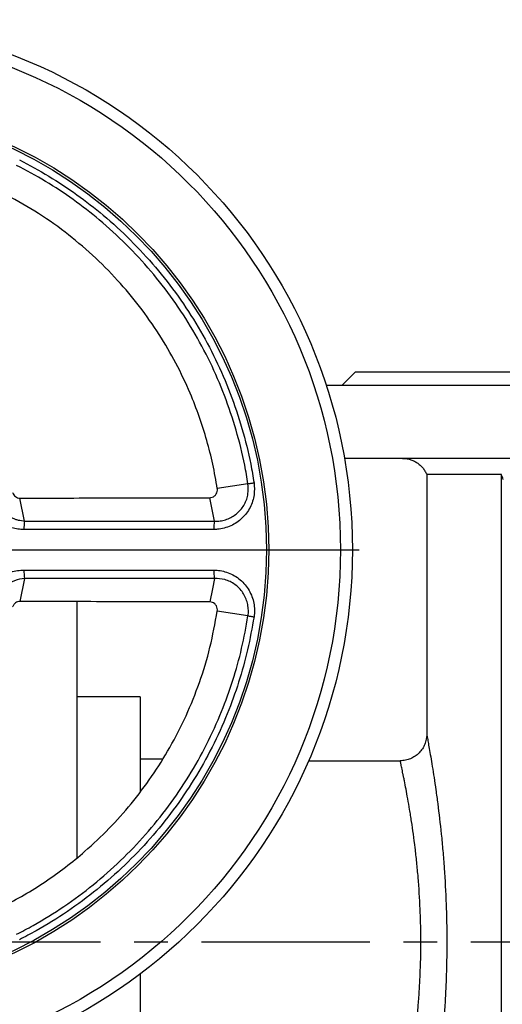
# Model space of a CAD drawing. Extents: x 1021 to 3040, y -542 to 1017.
# Tile 4 of 7: x 1298 to 1480, y -341 to 31. Entities that reach past the tile are written whole.
import ezdxf

# ---------------------------------------------------------------- set-up
doc = ezdxf.new("R2010")
doc.units = 0
doc.header["$LTSCALE"] = 5
doc.linetypes.add('CENTERX2', pattern=[20.32, 12.7, -2.54, 2.54, -2.54])
doc.layers.get('0').update_dxf_attribs({"linetype": 'CONTINUOUS'})
doc.layers.add('0_18', color=7, linetype='CONTINUOUS')

# ---------------------------------------------------------------- blocks, each defined once
blk = doc.blocks.new('SW_CENTERMARKSYMBOL_7')
at = {"layer": '0_18', "color": 0}
blk.add_line((1, 0), (40.5, 0), dxfattribs=at)

msp = doc.modelspace()

# ---------------------------------------------------------------- linework, layer by layer
at = {"color": 7, "linetype": 'CONTINUOUS'}
for p, q in [((1424.09, -102.46), (1419.09, -107.46)), ((2218.09, -102.46), (1424.09, -102.46)), ((2268.59, -107.46), (1413.24, -107.46)), ((1554.33, -134.96), (1420.1, -134.96)), ((1479.32, -141.04), (1451.16, -141.04)), ((1451.16, -141.04), (1451.16, -239)), ((1479.32, -493.89), (1479.32, -141.04)), ((1383.71, -144.54), (1372.14, -146.34)), ((1299.44, -158.61), (1297.7, -149.97)), ((1371.05, -158.63), (1369.26, -149.81)), ((1299.44, -180.31), (1297.7, -188.96)), ((1319.09, -188.87), (1319.09, -285.69)), ((1383.71, -194.38), (1372.14, -192.59)), ((1343.09, -224.96), (1319.09, -224.96)), ((1343.09, -224.96), (1343.09, -260.53)), ((1351.43, -248.46), (1343.09, -248.46)), ((1406.58, -249.05), (1441.18, -249.05)), ((1343.09, -329.46), (1343.09, -409.96))]:
    msp.add_line(p, q, dxfattribs=at)
at = {"color": 7, "linetype": 'CONTINUOUS', "flags": 128}
for points in [[(1383.71, -144.54), (1383.95, -144.5), (1384.2, -144.46), (1384.47, -144.42), (1384.75, -144.38), (1385.05, -144.33), (1385.35, -144.29), (1385.66, -144.24), (1385.98, -144.19)], [(1371.05, -180.29), (1370.26, -184.21), (1369.26, -189.12)], [(1383.71, -194.38), (1383.95, -194.42), (1384.2, -194.46), (1384.47, -194.5), (1384.75, -194.55), (1385.05, -194.59), (1385.35, -194.64), (1385.66, -194.69), (1385.98, -194.74)]]:
    msp.add_lwpolyline(points, dxfattribs=at)
at = {"color": 7, "linetype": 'CONTINUOUS'}
for radius in [200, 195.5, 168.44, 167.57]:
    msp.add_circle((1223.09, -169.46), radius, dxfattribs=at)
for centre, radius, start, end in [((1317.18, -161.59), 17.99, 170.4922, 180.7524), ((1388.66, -161.59), 17.85, 170.4681, 180.6678), ((1317.18, -177.34), 17.99, 179.2476, 189.5078)]:
    msp.add_arc(centre, radius, start, end, dxfattribs=at)
for points, knots in [([(1383.71, -144.54), (1383.32, -142.22), (1382.17, -135.4), (1379.39, -124.23), (1375.02, -111.22), (1369.58, -98.61), (1363.1, -86.52), (1355.61, -75.04), (1347.17, -64.21), (1337.87, -54.12), (1328.05, -45.12), (1317.85, -37.23), (1307.45, -30.3), (1300.1, -26.37), (1296.43, -24.41)], [0, 0, 0, 0, 0.0458345, 0.134573, 0.2236286, 0.3126842, 0.4014224, 0.4901608, 0.5792162, 0.6682714, 0.7570097, 0.8379664, 0.9190434, 1, 1, 1, 1]), ([(1297.47, -22.36), (1301.19, -24.34), (1308.64, -28.33), (1319.2, -35.36), (1329.54, -43.36), (1339.49, -52.49), (1348.93, -62.72), (1357.49, -73.7), (1365.09, -85.35), (1371.65, -97.61), (1377.18, -110.39), (1381.6, -123.59), (1384.42, -134.92), (1385.59, -141.83), (1385.98, -144.19)], [0, 0, 0, 0, 0.080957, 0.162034, 0.24299, 0.331728, 0.420784, 0.509839, 0.598577, 0.687316, 0.776371, 0.865427, 0.954165, 1, 1, 1, 1]), ([(1372.14, -146.34), (1371.61, -143.28), (1370.55, -137.18), (1368.24, -128.12), (1365.4, -119.16), (1361.61, -109.4), (1356.66, -99), (1350.29, -88.06), (1342.95, -77.59), (1334.55, -67.54), (1325.16, -58.13), (1314.7, -49.39), (1303.41, -41.47), (1295.23, -37.06), (1291.15, -34.86)], [0, 0, 0, 0, 0.06495, 0.129901, 0.195867, 0.261834, 0.349407, 0.43698, 0.527095, 0.61721, 0.711312, 0.805414, 0.902707, 1, 1, 1, 1]), ([(1441.96, -134.96), (1442.44, -134.96), (1442.92, -135), (1443.88, -135.14), (1444.36, -135.24), (1445.3, -135.53), (1445.76, -135.7), (1446.64, -136.12), (1447.07, -136.35), (1447.88, -136.89), (1448.26, -137.18), (1448.99, -137.83), (1449.33, -138.19), (1449.95, -138.93), (1450.23, -139.33), (1450.61, -139.95), (1450.73, -140.16), (1450.95, -140.59), (1451.06, -140.81), (1451.16, -141.04)], [0, 0, 0, 0, 0.125, 0.125, 0.25, 0.25, 0.375, 0.375, 0.5, 0.5, 0.625, 0.625, 0.75, 0.75, 0.875, 0.875, 0.9375, 0.9375, 1, 1, 1, 1]), ([(1479.98, -143), (1479.9, -142.66), (1479.73, -141.99), (1479.46, -141.36), (1479.32, -141.04)], [0, 0, 0, 0, 0.50186, 1, 1, 1, 1]), ([(1385.98, -144.19), (1386.09, -145.69), (1386.26, -148.05), (1385.5, -151.17), (1384.54, -153.52), (1383.18, -155.67), (1381.49, -157.59), (1379.5, -159.2), (1377.25, -160.47), (1374.8, -161.34), (1372.62, -161.75), (1371.28, -161.79), (1370.81, -161.8)], [0, 0, 0, 0, 0.1688541, 0.264016, 0.3591843, 0.455325, 0.5514627, 0.6489646, 0.7464667, 0.846188, 0.9459124, 1, 1, 1, 1]), ([(1371.05, -158.63), (1371.05, -158.63), (1371.44, -158.63), (1372.49, -158.68), (1374.27, -158.43), (1376.28, -157.81), (1378.15, -156.85), (1379.83, -155.58), (1381.27, -154.05), (1382.43, -152.29), (1383.26, -150.35), (1383.95, -147.77), (1383.71, -145.79), (1383.71, -144.54), (1383.71, -144.54)], [0, 0, 0, 0, 0.0000014, 0.0528615, 0.1512002, 0.2495468, 0.346849, 0.444164, 0.5407237, 0.6372851, 0.7333262, 0.8293567, 0.9999973, 1, 1, 1, 1]), ([(1294.92, -147.9), (1295.01, -148.21), (1295.14, -148.48), (1295.51, -149), (1295.72, -149.22), (1296.22, -149.59), (1296.5, -149.73), (1297.09, -149.93), (1297.39, -149.97), (1297.7, -149.97)], [0, 0, 0, 0, 0.25, 0.25, 0.5, 0.5, 0.75, 0.75, 1, 1, 1, 1]), ([(1369.26, -149.81), (1369.59, -149.78), (1370.25, -149.71), (1371.12, -149.18), (1371.78, -148.42), (1372.16, -147.47), (1372.19, -146.74), (1372.14, -146.37), (1372.14, -146.34)], [0, 0, 0, 0, 0.1950822, 0.3901652, 0.5851378, 0.7809949, 0.9788331, 1, 1, 1, 1]), ([(1299.2, -161.82), (1298.43, -161.79), (1296.88, -161.72), (1294.52, -161.17), (1292.17, -160.22), (1289.93, -158.84), (1287.98, -157.09), (1285.93, -154.59), (1285.07, -152.4), (1284.53, -151.02)], [0, 0, 0, 0, 0.119903, 0.239802, 0.375191, 0.510553, 0.643277, 0.77598, 1, 1, 1, 1]), ([(1288.42, -149.85), (1288.42, -149.85), (1288.42, -150.96), (1289.93, -153.14), (1291.81, -155.54), (1294.03, -157.06), (1295.61, -157.8), (1297.39, -158.41), (1298.7, -158.43), (1299.44, -158.61), (1299.44, -158.61)], [0, 0, 0, 0, 0.000003, 0.218711, 0.480204, 0.616759, 0.753336, 0.831426, 0.999996, 1, 1, 1, 1]), ([(1297.7, -149.97), (1308.51, -149.94), (1325.93, -149.9), (1349.78, -149.86), (1362.83, -149.83), (1369.26, -149.81)], [0, 0, 0, 0, 0.45283, 0.730317, 1, 1, 1, 1]), ([(1299.44, -158.61), (1299.44, -158.61), (1311.61, -158.61), (1335.25, -158.63), (1358.88, -158.63), (1371.05, -158.63), (1371.05, -158.63)], [0, 0, 0, 0, 0.000001, 0.499989, 0.999999, 1, 1, 1, 1]), ([(1370.81, -161.8), (1367.86, -161.8), (1364.92, -161.8), (1361.98, -161.8), (1350.21, -161.8), (1338.44, -161.81), (1326.67, -161.81), (1317.51, -161.81), (1308.36, -161.82), (1299.2, -161.82)], [0, 0, 0, 0, 0.009, 0.009, 0.009, 0.045, 0.045, 0.045, 0.0730042, 0.0730042, 0.0730042, 0.0730042]), ([(1284.53, -187.9), (1284.77, -187.19), (1285.27, -185.78), (1286.45, -183.75), (1287.95, -181.86), (1289.82, -180.18), (1291.96, -178.82), (1294.28, -177.83), (1296.72, -177.22), (1298.37, -177.14), (1299.2, -177.1)], [0, 0, 0, 0, 0.114237, 0.228494, 0.355541, 0.482596, 0.61286, 0.743149, 0.871569, 1, 1, 1, 1]), ([(1299.2, -177.1), (1305.58, -177.11), (1311.97, -177.11), (1318.35, -177.11), (1324.74, -177.11), (1331.12, -177.12), (1337.51, -177.12), (1348.61, -177.12), (1359.71, -177.12), (1370.81, -177.13)], [0.00000002, 0.00000002, 0.00000002, 0.00000002, 0.01952793, 0.01952793, 0.01952793, 0.03905657, 0.03905657, 0.03905657, 0.07300424, 0.07300424, 0.07300424, 0.07300424]), ([(1370.81, -177.13), (1370.8, -177.71), (1370.83, -178.29), (1370.91, -179.37), (1370.97, -179.87), (1371.05, -180.29)], [0, 0, 0, 0, 0.5, 0.5, 1, 1, 1, 1]), ([(1370.81, -177.13), (1371.62, -177.16), (1373.24, -177.24), (1375.68, -177.85), (1378.06, -178.85), (1380.28, -180.29), (1382.23, -182.08), (1383.83, -184.17), (1385.04, -186.49), (1385.84, -188.96), (1386.2, -191.52), (1386.16, -193.46), (1386.01, -194.52), (1385.98, -194.74)], [0, 0, 0, 0, 0.093167, 0.186329, 0.286994, 0.387647, 0.48741, 0.58716, 0.68503, 0.782877, 0.87926, 0.975631, 1, 1, 1, 1]), ([(1299.44, -180.31), (1299.44, -180.31), (1298.25, -180.31), (1295.52, -180.97), (1292.24, -182.94), (1290.06, -185.37), (1289.05, -187.5), (1288.42, -188.53), (1288.42, -189.07), (1288.42, -189.07)], [0, 0, 0, 0, 0.000004, 0.263735, 0.525801, 0.776679, 0.892765, 0.999997, 1, 1, 1, 1]), ([(1371.05, -180.29), (1371.05, -180.29), (1358.88, -180.29), (1341.71, -180.3), (1317.71, -180.3), (1305.95, -180.31), (1299.44, -180.31), (1299.44, -180.31)], [0, 0, 0, 0, 0.000001, 0.5, 0.732508, 0.999999, 1, 1, 1, 1]), ([(1383.71, -194.38), (1383.71, -194.38), (1383.71, -194.2), (1383.91, -193.32), (1383.86, -191.7), (1383.57, -189.57), (1382.86, -187.53), (1381.82, -185.62), (1380.45, -183.93), (1378.81, -182.51), (1376.95, -181.41), (1374.38, -180.43), (1372.39, -180.29), (1371.05, -180.29), (1371.05, -180.29)], [0, 0, 0, 0, 0.000003, 0.024684, 0.122154, 0.219637, 0.31835, 0.417093, 0.517167, 0.617255, 0.717384, 0.817521, 0.999999, 1, 1, 1, 1]), ([(1297.7, -188.96), (1297.39, -188.96), (1297.09, -189), (1296.51, -189.19), (1296.22, -189.34), (1295.85, -189.61), (1295.74, -189.72), (1295.52, -189.94), (1295.42, -190.06), (1295.24, -190.31), (1295.16, -190.45), (1295.02, -190.73), (1294.97, -190.87), (1294.92, -191.02)], [0, 0, 0, 0, 0.25, 0.25, 0.5, 0.5, 0.625, 0.625, 0.75, 0.75, 0.875, 0.875, 1, 1, 1, 1]), ([(1369.26, -189.12), (1357.27, -189.09), (1333.42, -189.05), (1309.57, -188.99), (1297.7, -188.96)], [0, 0, 0, 0, 0.502676, 1, 1, 1, 1]), ([(1372.14, -192.59), (1372.16, -192.25), (1372.19, -191.56), (1371.82, -190.58), (1371.18, -189.79), (1370.3, -189.23), (1369.61, -189.15), (1369.26, -189.12)], [0, 0, 0, 0, 0.198509, 0.397062, 0.595186, 0.793255, 1, 1, 1, 1]), ([(1291.15, -304.06), (1293.89, -302.62), (1299.37, -299.73), (1307.27, -294.73), (1314.91, -289.26), (1323.02, -282.64), (1331.38, -274.72), (1339.82, -265.28), (1347.51, -255.06), (1354.47, -243.97), (1360.52, -232.13), (1365.6, -219.49), (1369.64, -206.29), (1371.3, -197.16), (1372.14, -192.59)], [0, 0, 0, 0, 0.06495, 0.129901, 0.195867, 0.261834, 0.349407, 0.43698, 0.527095, 0.61721, 0.711312, 0.805414, 0.902707, 1, 1, 1, 1]), ([(1296.43, -314.51), (1298.52, -313.42), (1304.65, -310.22), (1314.41, -304.13), (1325.44, -295.96), (1335.74, -286.88), (1345.24, -276.99), (1353.85, -266.32), (1361.54, -254.95), (1368.26, -242.98), (1373.78, -230.86), (1378.14, -218.72), (1381.51, -206.68), (1382.98, -198.48), (1383.71, -194.38)], [0, 0, 0, 0, 0.045835, 0.134573, 0.223629, 0.312684, 0.401422, 0.490161, 0.579216, 0.668271, 0.75701, 0.837966, 0.919043, 1, 1, 1, 1]), ([(1385.98, -194.74), (1385.24, -198.89), (1383.76, -207.21), (1380.33, -219.42), (1375.92, -231.73), (1370.32, -244.02), (1363.5, -256.16), (1355.7, -267.69), (1346.97, -278.52), (1337.34, -288.55), (1326.89, -297.75), (1315.71, -306.04), (1305.8, -312.22), (1299.59, -315.46), (1297.47, -316.57)], [0, 0, 0, 0, 0.080957, 0.162033, 0.24299, 0.331728, 0.420784, 0.509839, 0.598577, 0.687316, 0.776371, 0.865427, 0.954166, 1, 1, 1, 1]), ([(1451.16, -239), (1451.16, -239.66), (1451.09, -240.31), (1450.9, -241.27), (1450.82, -241.59), (1450.64, -242.22), (1450.53, -242.53), (1450.15, -243.44), (1449.85, -244.02), (1449.13, -245.11), (1448.71, -245.63), (1447.79, -246.56), (1447.29, -246.97), (1446.47, -247.53), (1446.19, -247.7), (1445.61, -248.01), (1445.02, -248.29), (1444.41, -248.52), (1443.79, -248.71), (1443.47, -248.79), (1442.49, -248.99), (1441.84, -249.05), (1441.18, -249.05)], [0, 0, 0, 0, 0.125, 0.125, 0.1875, 0.1875, 0.25, 0.25, 0.375, 0.375, 0.5, 0.5, 0.625, 0.625, 0.6875, 0.6875, 0.75, 0.8125, 0.8125, 0.875, 0.875, 1, 1, 1, 1]), ([(1451.16, -239), (1451.18, -239.14), (1451.2, -239.31), (1451.27, -239.71), (1451.31, -239.93), (1451.44, -240.69), (1451.54, -241.3), (1451.92, -243.45), (1452.24, -245.29), (1452.82, -248.69), (1453.02, -249.92), (1453.44, -252.53), (1453.66, -253.93), (1454.12, -256.88), (1454.35, -258.44), (1454.7, -260.9), (1454.82, -261.75), (1455.05, -263.48), (1455.17, -264.36), (1455.76, -268.86), (1456.21, -272.7), (1456.83, -278.79), (1457.03, -280.87), (1457.31, -284.09), (1457.4, -285.18), (1457.57, -287.38), (1457.66, -288.48), (1458.05, -294.04), (1458.29, -298.59), (1458.55, -305.57), (1458.61, -307.92), (1458.68, -311.49), (1458.69, -312.69), (1458.71, -315.07), (1458.72, -316.27), (1458.72, -322.25), (1458.63, -326.98), (1458.42, -332.82), (1458.37, -333.99), (1458.27, -336.31), (1458.21, -337.47), (1458.03, -340.92), (1457.89, -343.17), (1457.42, -349.81), (1457.04, -354.06), (1456.52, -359.17), (1456.41, -360.18), (1456.2, -362.18), (1456.08, -363.16), (1455.75, -366.05), (1455.52, -367.91), (1454.82, -373.25), (1454.35, -376.53), (1453.78, -380.27), (1453.66, -380.99), (1453.44, -382.4), (1453.33, -383.08), (1453.02, -385.04), (1452.81, -386.25), (1452.44, -388.49), (1452.26, -389.51), (1452.02, -390.9), (1451.94, -391.34), (1451.8, -392.17), (1451.73, -392.56), (1451.41, -394.37), (1451.24, -395.36), (1451.16, -395.93)], [0, 0, 0, 0, 0.015625, 0.015625, 0.03125, 0.03125, 0.0625, 0.0625, 0.125, 0.125, 0.15625, 0.15625, 0.1875, 0.1875, 0.21875, 0.21875, 0.234375, 0.234375, 0.25, 0.25, 0.3125, 0.3125, 0.34375, 0.34375, 0.359375, 0.359375, 0.375, 0.375, 0.4375, 0.4375, 0.46875, 0.46875, 0.484375, 0.484375, 0.5, 0.5, 0.5625, 0.5625, 0.578125, 0.578125, 0.59375, 0.59375, 0.625, 0.625, 0.6875, 0.6875, 0.703125, 0.703125, 0.71875, 0.71875, 0.75, 0.75, 0.8125, 0.8125, 0.828125, 0.828125, 0.84375, 0.84375, 0.875, 0.875, 0.90625, 0.90625, 0.921875, 0.921875, 0.9375, 0.9375, 1, 1, 1, 1]), ([(1441.18, -385.87), (1441.28, -385.33), (1441.46, -384.43), (1441.79, -382.83), (1441.86, -382.49), (1442.01, -381.77), (1442.09, -381.38), (1442.34, -380.17), (1442.52, -379.28), (1442.9, -377.34), (1443.11, -376.29), (1443.43, -374.59), (1443.54, -374), (1443.76, -372.79), (1443.88, -372.16), (1444.46, -368.93), (1444.94, -366.1), (1445.64, -361.47), (1445.88, -359.86), (1446.22, -357.35), (1446.34, -356.5), (1446.56, -354.76), (1446.67, -353.89), (1447.2, -349.45), (1447.59, -345.75), (1448.07, -339.96), (1448.21, -337.99), (1448.4, -334.98), (1448.46, -333.97), (1448.57, -331.93), (1448.62, -330.91), (1448.83, -325.8), (1448.93, -321.65), (1448.93, -316.41), (1448.92, -315.37), (1448.9, -313.27), (1448.88, -312.23), (1448.81, -309.1), (1448.75, -307.04), (1448.49, -300.93), (1448.23, -296.96), (1447.83, -292.11), (1447.74, -291.14), (1447.57, -289.23), (1447.47, -288.28), (1447.19, -285.48), (1446.98, -283.66), (1446.35, -278.37), (1445.89, -275.05), (1445.29, -271.16), (1445.17, -270.39), (1444.93, -268.89), (1444.81, -268.16), (1444.46, -266.03), (1444.22, -264.68), (1443.53, -260.85), (1443.1, -258.59), (1442.61, -256.13), (1442.52, -255.66), (1442.34, -254.76), (1442.25, -254.34), (1442.01, -253.13), (1441.86, -252.41), (1441.6, -251.15), (1441.49, -250.6), (1441.35, -249.92), (1441.31, -249.71), (1441.24, -249.35), (1441.2, -249.19), (1441.18, -249.05)], [0, 0, 0, 0, 0.0625, 0.0625, 0.078125, 0.078125, 0.09375, 0.09375, 0.125, 0.125, 0.15625, 0.15625, 0.171875, 0.171875, 0.1875, 0.1875, 0.25, 0.25, 0.28125, 0.28125, 0.296875, 0.296875, 0.3125, 0.3125, 0.375, 0.375, 0.40625, 0.40625, 0.421875, 0.421875, 0.4375, 0.4375, 0.5, 0.5, 0.515625, 0.515625, 0.53125, 0.53125, 0.5625, 0.5625, 0.625, 0.625, 0.640625, 0.640625, 0.65625, 0.65625, 0.6875, 0.6875, 0.75, 0.75, 0.765625, 0.765625, 0.78125, 0.78125, 0.8125, 0.8125, 0.875, 0.875, 0.890625, 0.890625, 0.90625, 0.90625, 0.9375, 0.9375, 0.96875, 0.96875, 0.984375, 0.984375, 1, 1, 1, 1])]:
    msp.add_open_spline(points, degree=3, knots=knots, dxfattribs=at)
at = {"layer": '0_18', "linetype": 'CENTERX2'}
msp.add_line((2344.09, -317.46), (1283.09, -317.46), dxfattribs=at)

# ---------------------------------------------------------------- block references
at = {"layer": '0_18', "xscale": 5, "yscale": 5, "zscale": 5}
msp.add_blockref('SW_CENTERMARKSYMBOL_7', (1223.09, -169.46), dxfattribs=at)

doc.saveas('drawing.dxf')
